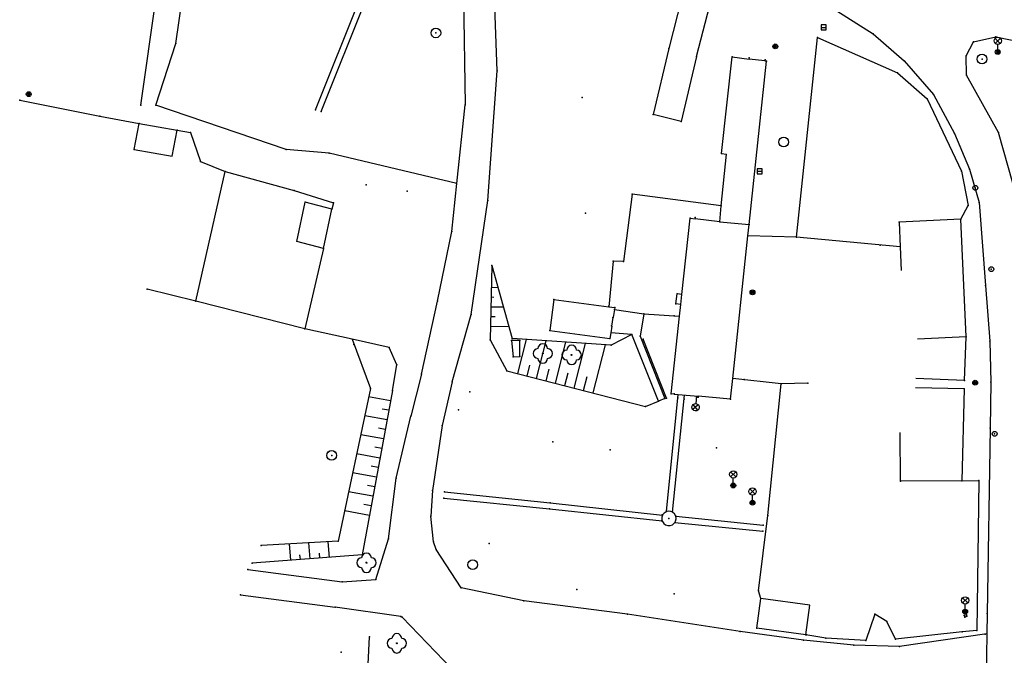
# Model space of a CAD drawing. Extents: x -607874 to -607650, y -1001577 to -1001207.
# Tile 5 of 12: x -607858 to -607756, y -1001487 to -1001421. Entities that reach past the tile are written whole.
import ezdxf

# ---------------------------------------------------------------- set-up
doc = ezdxf.new("R2010")
doc.units = 0
doc.header["$MEASUREMENT"] = 0
doc.layers.add('polohopis', color=7, linetype='CONTINUOUS')

msp = doc.modelspace()

# ---------------------------------------------------------------- linework, layer by layer
at = {"layer": 'polohopis'}
for p, q in [((-607788.51, -1001414.44), (-607791.05, -1001424.21)), ((-607845.4, -1001430.03), (-607843.25, -1001415.08)), ((-607788.19, -1001425.02), (-607785.69, -1001415.45)), ((-607841.81, -1001423.69), (-607840.75, -1001416.52)), ((-607808.71, -1001426.5), (-607809.05, -1001416.68)), ((-607827.42, -1001430.54), (-607822.24, -1001417.58)), ((-607826.82, -1001430.69), (-607821.62, -1001417.7)), ((-607812.2, -1001418.45), (-607812.01, -1001430.01)), ((-607774.39, -1001419.9), (-607769.99, -1001422.7)), ((-607775.35, -1001422.03), (-607774.85, -1001422.03)), ((-607777.88, -1001443.65), (-607775.71, -1001423.07)), ((-607775.71, -1001423.07), (-607767.48, -1001426.72)), ((-607769.99, -1001422.7), (-607766.81, -1001425.46)), ((-607759.65, -1001423.53), (-607757.38, -1001423)), ((-607757.44, -1001423.16), (-607756.91, -1001423.69)), ((-607757.44, -1001423.69), (-607756.91, -1001423.16)), ((-607757.38, -1001423), (-607753.97, -1001423.71)), ((-607843.86, -1001430.05), (-607841.81, -1001423.69)), ((-607760.43, -1001424.95), (-607759.65, -1001423.53)), ((-607757.17, -1001424.57), (-607757.17, -1001423.8)), ((-607791.05, -1001424.21), (-607792.65, -1001431.01)), ((-607788.19, -1001425.02), (-607789.77, -1001431.72)), ((-607785.62, -1001435.03), (-607784.5, -1001425.07)), ((-607784.5, -1001425.07), (-607782.77, -1001425.29)), ((-607760.38, -1001426.94), (-607760.43, -1001424.95)), ((-607781.14, -1001425.49), (-607782.77, -1001425.29)), ((-607782.77, -1001442.34), (-607780.98, -1001425.51)), ((-607781.14, -1001425.49), (-607780.98, -1001425.51)), ((-607766.81, -1001425.46), (-607763.79, -1001428.95)), ((-607809.68, -1001439.87), (-607808.71, -1001426.5)), ((-607767.48, -1001426.72), (-607764.44, -1001429.38)), ((-607757.1, -1001432.87), (-607760.38, -1001426.94)), ((-607763.79, -1001428.95), (-607761.63, -1001432.95)), ((-607857.87, -1001429.53), (-607849.63, -1001431.16)), ((-607830.45, -1001434.61), (-607843.86, -1001430.05)), ((-607812.86, -1001438.12), (-607812.01, -1001430.01)), ((-607799.98, -1001429.27), (-607799.96, -1001429.27)), ((-607799.97, -1001429.26), (-607799.97, -1001429.27)), ((-607799.97, -1001429.29), (-607799.97, -1001429.27)), ((-607764.44, -1001429.38), (-607760.91, -1001436.84)), ((-607849.63, -1001431.16), (-607845.58, -1001431.92)), ((-607789.77, -1001431.72), (-607792.65, -1001431.01)), ((-607846.07, -1001434.6), (-607845.58, -1001431.92)), ((-607845.58, -1001431.92), (-607841.67, -1001432.61)), ((-607842.16, -1001435.29), (-607841.67, -1001432.61)), ((-607841.67, -1001432.61), (-607840.3, -1001432.87)), ((-607840.3, -1001432.87), (-607839.25, -1001435.86)), ((-607761.63, -1001432.95), (-607760.06, -1001436.65)), ((-607755.09, -1001439.91), (-607757.1, -1001432.87)), ((-607846.07, -1001434.6), (-607842.16, -1001435.29)), ((-607825.99, -1001434.99), (-607830.45, -1001434.61)), ((-607812.86, -1001438.12), (-607825.99, -1001434.99)), ((-607785.63, -1001440.41), (-607785.1, -1001435.09)), ((-607785.62, -1001435.03), (-607785.1, -1001435.09)), ((-607839.25, -1001435.86), (-607836.71, -1001436.89)), ((-607839.75, -1001450.22), (-607836.71, -1001436.89)), ((-607836.71, -1001436.89), (-607829.61, -1001438.84)), ((-607781.93, -1001436.85), (-607781.43, -1001436.85)), ((-607760.91, -1001436.84), (-607760.2, -1001440.36)), ((-607760.06, -1001436.65), (-607759.07, -1001440.06)), ((-607822.21, -1001438.25), (-607822.19, -1001438.25)), ((-607822.2, -1001438.23), (-607822.2, -1001438.25)), ((-607822.2, -1001438.27), (-607822.2, -1001438.25)), ((-607813.37, -1001443.04), (-607812.86, -1001438.12)), ((-607829.61, -1001438.84), (-607825.57, -1001440.09)), ((-607817.98, -1001438.91), (-607817.96, -1001438.91)), ((-607817.97, -1001438.9), (-607817.97, -1001438.91)), ((-607817.97, -1001438.93), (-607817.97, -1001438.91)), ((-607794.8, -1001439.2), (-607795.7, -1001446.15)), ((-607785.63, -1001440.41), (-607794.8, -1001439.2)), ((-607829.33, -1001444.07), (-607828.47, -1001440.04)), ((-607825.72, -1001440.76), (-607828.47, -1001440.04)), ((-607825.57, -1001440.09), (-607825.72, -1001440.76)), ((-607811.39, -1001451.61), (-607809.68, -1001439.87)), ((-607760.97, -1001441.8), (-607760.2, -1001440.36)), ((-607759.07, -1001440.06), (-607758.43, -1001448.63)), ((-607826.58, -1001444.79), (-607825.72, -1001440.76)), ((-607799.61, -1001441.15), (-607799.59, -1001441.15)), ((-607799.6, -1001441.14), (-607799.6, -1001441.15)), ((-607799.6, -1001441.17), (-607799.6, -1001441.15)), ((-607785.79, -1001442.07), (-607785.63, -1001440.41)), ((-607789.7, -1001449.54), (-607788.84, -1001441.69)), ((-607788.84, -1001441.69), (-607788.33, -1001441.75)), ((-607785.79, -1001442.07), (-607788.33, -1001441.75)), ((-607785.79, -1001442.07), (-607782.77, -1001442.34)), ((-607782.89, -1001443.5), (-607782.77, -1001442.34)), ((-607760.97, -1001441.8), (-607767.33, -1001442.08)), ((-607767.33, -1001442.08), (-607767.22, -1001444.64)), ((-607760.42, -1001453.91), (-607760.97, -1001441.8)), ((-607814.84, -1001450.24), (-607813.37, -1001443.04)), ((-607826.58, -1001444.79), (-607829.33, -1001444.07)), ((-607784.46, -1001458.18), (-607782.89, -1001443.5)), ((-607777.88, -1001443.65), (-607782.89, -1001443.5)), ((-607767.22, -1001444.64), (-607777.88, -1001443.65)), ((-607826.58, -1001444.79), (-607828.51, -1001453.07)), ((-607767.22, -1001444.64), (-607767.11, -1001447.07)), ((-607796.78, -1001446.1), (-607797.21, -1001450.81)), ((-607795.7, -1001446.15), (-607796.78, -1001446.1)), ((-607809.26, -1001446.56), (-607809.44, -1001454.2)), ((-607809.26, -1001446.56), (-607807.17, -1001454.08)), ((-607839.75, -1001450.22), (-607844.73, -1001448.98)), ((-607809.31, -1001448.8), (-607808.63, -1001448.82)), ((-607790.31, -1001450.51), (-607790.17, -1001449.49)), ((-607789.7, -1001449.54), (-607790.17, -1001449.49)), ((-607758.43, -1001448.63), (-607757.97, -1001454.34)), ((-607828.51, -1001453.07), (-607839.75, -1001450.22)), ((-607816.5, -1001457.76), (-607814.84, -1001450.24)), ((-607809.34, -1001449.8), (-607809.04, -1001449.81)), ((-607802.86, -1001450.06), (-607803.28, -1001453.24)), ((-607802.86, -1001450.06), (-607797.21, -1001450.81)), ((-607789.81, -1001450.56), (-607790.31, -1001450.51)), ((-607789.81, -1001450.56), (-607789.7, -1001449.54)), ((-607809.36, -1001450.8), (-607808.07, -1001450.83)), ((-607797.21, -1001450.81), (-607796.61, -1001450.89)), ((-607796.64, -1001451.1), (-607796.78, -1001451.92)), ((-607796.61, -1001450.89), (-607796.64, -1001451.1)), ((-607796.64, -1001451.1), (-607793.6, -1001451.54)), ((-607793.6, -1001451.54), (-607793.99, -1001453.83)), ((-607793.6, -1001451.54), (-607789.94, -1001451.76)), ((-607789.94, -1001451.76), (-607789.81, -1001450.56)), ((-607813.34, -1001458.54), (-607811.39, -1001451.61)), ((-607809.38, -1001451.8), (-607808.91, -1001451.81)), ((-607796.91, -1001452.79), (-607796.78, -1001451.92)), ((-607790.81, -1001459.77), (-607789.94, -1001451.76)), ((-607823.65, -1001454.14), (-607828.51, -1001453.07)), ((-607809.41, -1001452.8), (-607807.51, -1001452.84)), ((-607803.28, -1001453.24), (-607797.12, -1001454.09)), ((-607797.02, -1001453.48), (-607797.12, -1001454.09)), ((-607796.91, -1001452.79), (-607797.02, -1001453.48)), ((-607794.83, -1001453.66), (-607797.02, -1001453.48)), ((-607823.65, -1001454.14), (-607821.76, -1001459.22)), ((-607819.82, -1001454.99), (-607823.65, -1001454.14)), ((-607809.44, -1001454.2), (-607807.72, -1001457.4)), ((-607806.36, -1001454.27), (-607807.24, -1001454.28)), ((-607807.24, -1001454.28), (-607807.06, -1001455.96)), ((-607796.96, -1001454.77), (-607807.17, -1001454.08)), ((-607806.59, -1001457.69), (-607805.69, -1001454.18)), ((-607806.37, -1001455.94), (-607806.36, -1001454.27)), ((-607804.65, -1001458.19), (-607803.66, -1001454.32)), ((-607802.71, -1001458.69), (-607801.63, -1001454.45)), ((-607794.83, -1001453.66), (-607796.96, -1001454.77)), ((-607792.09, -1001460.53), (-607794.83, -1001453.66)), ((-607793.99, -1001453.83), (-607791.43, -1001460.24)), ((-607791.28, -1001460.23), (-607793.69, -1001454.16)), ((-607760.42, -1001453.91), (-607765.42, -1001454.14)), ((-607760.6, -1001458.41), (-607760.42, -1001453.91)), ((-607757.97, -1001454.34), (-607757.87, -1001458.57)), ((-607819.05, -1001456.78), (-607819.82, -1001454.99)), ((-607800.78, -1001459.18), (-607799.6, -1001454.59)), ((-607798.84, -1001459.68), (-607797.57, -1001454.73)), ((-607807.06, -1001455.96), (-607806.37, -1001455.94)), ((-607819.5, -1001459.44), (-607819.05, -1001456.78)), ((-607807.72, -1001457.4), (-607793.43, -1001461.07)), ((-607805.62, -1001457.94), (-607805.34, -1001456.83)), ((-607803.68, -1001458.44), (-607803.37, -1001457.22)), ((-607801.75, -1001458.93), (-607801.41, -1001457.61)), ((-607816.5, -1001457.76), (-607817.59, -1001462.06)), ((-607813.34, -1001458.54), (-607814.36, -1001463.03)), ((-607799.81, -1001459.43), (-607799.44, -1001458)), ((-607784.69, -1001460.33), (-607784.46, -1001458.18)), ((-607779.46, -1001458.74), (-607784.46, -1001458.18)), ((-607760.6, -1001458.41), (-607765.6, -1001458.21)), ((-607757.87, -1001458.57), (-607757.95, -1001463.31)), ((-607821.76, -1001459.22), (-607825.07, -1001474.96)), ((-607819.5, -1001459.44), (-607822.61, -1001476.37)), ((-607811.54, -1001459.57), (-607811.52, -1001459.57)), ((-607811.53, -1001459.56), (-607811.53, -1001459.57)), ((-607811.53, -1001459.58), (-607811.53, -1001459.57)), ((-607780.83, -1001472.3), (-607779.46, -1001458.74)), ((-607776.72, -1001458.68), (-607779.46, -1001458.74)), ((-607760.62, -1001459.27), (-607765.62, -1001459.15)), ((-607760.62, -1001459.27), (-607760.85, -1001468.74)), ((-607819.69, -1001460.49), (-607821.94, -1001460.08)), ((-607793.43, -1001461.07), (-607792.09, -1001460.53)), ((-607791.43, -1001460.24), (-607792.09, -1001460.53)), ((-607791.27, -1001471.91), (-607790.06, -1001459.84)), ((-607790.5, -1001459.8), (-607790.81, -1001459.77)), ((-607790.66, -1001471.96), (-607789.41, -1001459.9)), ((-607790.5, -1001459.8), (-607788.01, -1001460.03)), ((-607788.18, -1001460.01), (-607788.25, -1001460.78)), ((-607784.69, -1001460.33), (-607788.01, -1001460.03)), ((-607819.87, -1001461.47), (-607820.56, -1001461.35)), ((-607812.69, -1001461.42), (-607812.67, -1001461.42)), ((-607812.68, -1001461.41), (-607812.68, -1001461.42)), ((-607812.68, -1001461.44), (-607812.68, -1001461.42)), ((-607788, -1001460.92), (-607788.57, -1001461.4)), ((-607788.04, -1001461.44), (-607788.52, -1001460.87)), ((-607820.05, -1001462.46), (-607822.35, -1001462.04)), ((-607819.11, -1001468.47), (-607817.59, -1001462.06)), ((-607820.23, -1001463.44), (-607820.93, -1001463.31)), ((-607814.36, -1001463.03), (-607815.35, -1001469.73)), ((-607757.95, -1001463.31), (-607758.25, -1001482.4)), ((-607820.42, -1001464.42), (-607822.76, -1001463.99)), ((-607802.99, -1001464.71), (-607802.99, -1001464.73)), ((-607767.19, -1001468.76), (-607767.21, -1001463.76)), ((-607820.6, -1001465.41), (-607821.31, -1001465.28)), ((-607803, -1001464.73), (-607802.98, -1001464.73)), ((-607802.99, -1001464.74), (-607802.99, -1001464.73)), ((-607797.07, -1001465.55), (-607797.05, -1001465.55)), ((-607797.06, -1001465.54), (-607797.06, -1001465.55)), ((-607797.06, -1001465.56), (-607797.06, -1001465.55)), ((-607786.13, -1001465.34), (-607786.11, -1001465.34)), ((-607786.12, -1001465.32), (-607786.12, -1001465.34)), ((-607786.12, -1001465.35), (-607786.12, -1001465.34)), ((-607820.78, -1001466.39), (-607823.18, -1001465.95)), ((-607820.96, -1001467.37), (-607821.69, -1001467.24)), ((-607821.14, -1001468.36), (-607823.59, -1001467.91)), ((-607819.9, -1001474.71), (-607819.11, -1001468.47)), ((-607784.67, -1001467.81), (-607784.14, -1001468.33)), ((-607784.67, -1001468.33), (-607784.14, -1001467.81)), ((-607784.4, -1001469.22), (-607784.4, -1001468.44)), ((-607760.85, -1001468.74), (-607767.19, -1001468.76)), ((-607760.85, -1001468.74), (-607759.13, -1001468.7)), ((-607759.13, -1001468.7), (-607759.33, -1001484.16)), ((-607821.32, -1001469.34), (-607822.06, -1001469.2)), ((-607815.35, -1001469.73), (-607815.53, -1001472.39)), ((-607782.69, -1001469.57), (-607782.16, -1001470.1)), ((-607782.69, -1001470.1), (-607782.16, -1001469.57)), ((-607821.5, -1001470.32), (-607824, -1001469.87)), ((-607814.2, -1001470.52), (-607803.32, -1001471.63)), ((-607814.13, -1001469.88), (-607803.26, -1001471.01)), ((-607782.42, -1001470.99), (-607782.42, -1001470.21)), ((-607821.68, -1001471.31), (-607822.44, -1001471.17)), ((-607803.32, -1001471.63), (-607791.73, -1001472.87)), ((-607803.26, -1001471.01), (-607791.69, -1001472.26)), ((-607821.86, -1001472.29), (-607824.41, -1001471.82)), ((-607815.26, -1001475), (-607815.53, -1001472.39)), ((-607791.69, -1001472.26), (-607791.77, -1001472.46)), ((-607791.77, -1001472.46), (-607791.77, -1001472.71)), ((-607791.77, -1001472.71), (-607791.73, -1001472.87)), ((-607791.68, -1001472.23), (-607791.69, -1001472.26)), ((-607791.52, -1001472.05), (-607791.68, -1001472.23)), ((-607791.32, -1001471.92), (-607791.52, -1001472.05)), ((-607791.27, -1001471.91), (-607791.32, -1001471.92)), ((-607791.08, -1001471.86), (-607791.27, -1001471.91)), ((-607790.83, -1001471.89), (-607791.08, -1001471.86)), ((-607790.66, -1001471.96), (-607790.83, -1001471.89)), ((-607790.61, -1001471.99), (-607790.66, -1001471.96)), ((-607790.44, -1001472.15), (-607790.61, -1001471.99)), ((-607790.32, -1001472.37), (-607790.44, -1001472.15)), ((-607790.34, -1001472.9), (-607790.28, -1001472.66)), ((-607790.31, -1001472.38), (-607790.32, -1001472.37)), ((-607790.31, -1001472.38), (-607781.32, -1001473.3)), ((-607790.28, -1001472.61), (-607790.31, -1001472.38)), ((-607790.28, -1001472.66), (-607790.28, -1001472.61)), ((-607781.79, -1001480.08), (-607780.83, -1001472.3)), ((-607791.73, -1001472.87), (-607791.7, -1001472.94)), ((-607791.7, -1001472.94), (-607791.56, -1001473.14)), ((-607791.56, -1001473.14), (-607791.36, -1001473.28)), ((-607791.36, -1001473.28), (-607791.13, -1001473.35)), ((-607791.13, -1001473.35), (-607790.89, -1001473.35)), ((-607790.89, -1001473.35), (-607790.66, -1001473.26)), ((-607790.66, -1001473.26), (-607790.47, -1001473.11)), ((-607790.47, -1001473.11), (-607790.41, -1001473.02)), ((-607790.41, -1001473.02), (-607790.34, -1001472.9)), ((-607790.41, -1001473.02), (-607781.37, -1001473.93)), ((-607821.19, -1001478.91), (-607819.9, -1001474.71)), ((-607825.07, -1001474.96), (-607833.02, -1001475.39)), ((-607829.97, -1001476.91), (-607830.09, -1001475.23)), ((-607827.97, -1001476.76), (-607828.09, -1001475.12)), ((-607825.98, -1001476.62), (-607826.1, -1001475.02)), ((-607814.99, -1001475.82), (-607815.26, -1001475)), ((-607812.43, -1001479.75), (-607814.99, -1001475.82)), ((-607809.53, -1001475.18), (-607809.51, -1001475.18)), ((-607809.52, -1001475.17), (-607809.52, -1001475.18)), ((-607809.52, -1001475.19), (-607809.52, -1001475.18)), ((-607822.61, -1001476.37), (-607833.93, -1001477.2)), ((-607828.97, -1001476.84), (-607829.01, -1001476.34)), ((-607826.98, -1001476.69), (-607827.01, -1001476.2)), ((-607834.39, -1001477.87), (-607824.67, -1001479.13)), ((-607824.67, -1001479.13), (-607821.19, -1001478.91)), ((-607805.96, -1001481.1), (-607812.43, -1001479.75)), ((-607800.51, -1001479.91), (-607800.49, -1001479.91)), ((-607800.5, -1001479.9), (-607800.5, -1001479.91)), ((-607800.5, -1001479.93), (-607800.5, -1001479.91)), ((-607835.13, -1001480.46), (-607825.38, -1001481.73)), ((-607790.48, -1001480.37), (-607790.46, -1001480.37)), ((-607790.47, -1001480.35), (-607790.47, -1001480.37)), ((-607790.47, -1001480.39), (-607790.47, -1001480.37)), ((-607781.97, -1001483.91), (-607781.56, -1001480.87)), ((-607781.56, -1001480.87), (-607781.79, -1001480.08)), ((-607776.51, -1001481.54), (-607781.56, -1001480.87)), ((-607760.79, -1001480.79), (-607760.26, -1001481.31)), ((-607760.79, -1001481.31), (-607760.26, -1001480.79)), ((-607818.61, -1001482.7), (-607825.38, -1001481.73)), ((-607795.3, -1001482.47), (-607805.96, -1001481.1)), ((-607776.92, -1001484.58), (-607776.51, -1001481.54)), ((-607760.52, -1001482.2), (-607760.52, -1001481.43)), ((-607818.61, -1001482.7), (-607818.5, -1001482.78)), ((-607818.5, -1001482.78), (-607811.06, -1001490.5)), ((-607783.69, -1001484.25), (-607795.3, -1001482.47)), ((-607769.82, -1001482.46), (-607770.74, -1001485.18)), ((-607768.6, -1001483.23), (-607769.82, -1001482.46)), ((-607760.4, -1001482.54), (-607760.62, -1001482.62)), ((-607760.62, -1001482.62), (-607760.56, -1001482.77)), ((-607760.56, -1001482.77), (-607760.34, -1001482.69)), ((-607760.34, -1001482.69), (-607760.4, -1001482.54)), ((-607758.25, -1001482.4), (-607758.29, -1001484.49)), ((-607776.92, -1001484.58), (-607781.97, -1001483.91)), ((-607767.68, -1001485.05), (-607768.6, -1001483.23)), ((-607822.08, -1001489.72), (-607821.87, -1001484.8)), ((-607777.18, -1001485.14), (-607783.69, -1001484.25)), ((-607774.87, -1001484.95), (-607776.92, -1001484.58)), ((-607770.74, -1001485.18), (-607774.87, -1001484.95)), ((-607760.84, -1001484.28), (-607767.68, -1001485.05)), ((-607758.29, -1001484.49), (-607767.3, -1001485.8)), ((-607759.33, -1001484.16), (-607760.84, -1001484.28)), ((-607758.29, -1001484.49), (-607758.4, -1001490.81)), ((-607771.98, -1001485.67), (-607777.18, -1001485.14)), ((-607767.3, -1001485.8), (-607771.98, -1001485.67)), ((-607824.79, -1001486.39), (-607824.77, -1001486.39)), ((-607824.78, -1001486.38), (-607824.78, -1001486.39)), ((-607824.78, -1001486.41), (-607824.78, -1001486.39))]:
    msp.add_line(p, q, dxfattribs=at)
for points in [[(-607775.35, -1001422.28), (-607774.85, -1001422.28), (-607774.85, -1001421.78), (-607775.35, -1001421.78)], [(-607781.93, -1001437.1), (-607781.43, -1001437.1), (-607781.43, -1001436.6), (-607781.93, -1001436.6)]]:
    msp.add_lwpolyline(points, close=True, dxfattribs=at)
for centre, radius in [((-607815.02, -1001422.6), 0.5), ((-607757.17, -1001423.42), 0.375), ((-607780.07, -1001423.99), 0.25), ((-607780.07, -1001423.99), 0.158), ((-607780.07, -1001423.99), 0.05), ((-607758.78, -1001425.29), 0.5), ((-607757.17, -1001424.57), 0.25), ((-607757.17, -1001424.57), 0.158), ((-607757.17, -1001424.57), 0.05), ((-607856.94, -1001428.91), 0.25), ((-607856.94, -1001428.91), 0.158), ((-607856.94, -1001428.91), 0.05), ((-607779.2, -1001433.84), 0.5), ((-607759.48, -1001438.56), 0.25), ((-607757.83, -1001446.94), 0.25), ((-607782.42, -1001449.32), 0.25), ((-607782.42, -1001449.32), 0.158), ((-607782.42, -1001449.32), 0.05), ((-607804.01, -1001455.62), 0.05), ((-607801.04, -1001455.77), 0.05), ((-607759.49, -1001458.63), 0.25), ((-607759.49, -1001458.63), 0.158), ((-607759.49, -1001458.63), 0.05), ((-607757.49, -1001463.9), 0.25), ((-607825.74, -1001466.11), 0.5), ((-607825.74, -1001466.12), 0.5), ((-607784.4, -1001468.07), 0.375), ((-607784.4, -1001469.22), 0.25), ((-607784.4, -1001469.22), 0.158), ((-607784.4, -1001469.22), 0.05), ((-607782.42, -1001469.84), 0.375), ((-607782.42, -1001470.99), 0.25), ((-607782.42, -1001470.99), 0.158), ((-607782.42, -1001470.99), 0.05), ((-607811.22, -1001477.37), 0.5), ((-607822.16, -1001477.17), 0.05), ((-607760.52, -1001481.05), 0.375), ((-607760.52, -1001482.2), 0.25), ((-607760.52, -1001482.2), 0.158), ((-607760.52, -1001482.2), 0.05), ((-607819.04, -1001485.47), 0.05)]:
    msp.add_circle(centre, radius, dxfattribs=at)
for centre, start, end in [((-607804.51, -1001455.62), 90, 270), ((-607804.01, -1001455.12), 0, 180), ((-607803.51, -1001455.62), 270, 90), ((-607801.54, -1001455.77), 90, 270), ((-607801.04, -1001455.27), 0, 180), ((-607800.54, -1001455.77), 270, 90), ((-607804.01, -1001456.12), 180, 0), ((-607801.04, -1001456.27), 180, 0), ((-607822.66, -1001477.17), 90, 270), ((-607822.16, -1001476.67), 0, 180), ((-607821.66, -1001477.17), 270, 90), ((-607822.16, -1001477.67), 180, 0), ((-607819.54, -1001485.47), 90, 270), ((-607819.04, -1001484.97), 0, 180), ((-607818.54, -1001485.47), 270, 90), ((-607819.04, -1001485.97), 180, 0)]:
    msp.add_arc(centre, 0.5, start, end, dxfattribs=at)
msp.add_ellipse((-607788.28, -1001461.16), major_axis=(-0.265, 0.265), ratio=1, start_param=0.694558, end_param=6.977743, dxfattribs=at)
for p in [(-607815.02, -1001422.6), (-607775.71, -1001423.07), (-607769.99, -1001422.7), (-607757.38, -1001423), (-607841.81, -1001423.69), (-607780.07, -1001423.99), (-607759.65, -1001423.53), (-607791.05, -1001424.21), (-607788.19, -1001425.02), (-607784.5, -1001425.07), (-607782.75, -1001425.17), (-607760.43, -1001424.95), (-607757.17, -1001424.57), (-607781.13, -1001425.39), (-607780.98, -1001425.51), (-607766.81, -1001425.46), (-607758.78, -1001425.29), (-607808.71, -1001426.5), (-607767.48, -1001426.72), (-607760.38, -1001426.94), (-607856.94, -1001428.91), (-607763.79, -1001428.95), (-607857.87, -1001429.53), (-607845.4, -1001430.03), (-607843.86, -1001430.05), (-607812.01, -1001430.01), (-607799.97, -1001429.27), (-607764.44, -1001429.38), (-607849.63, -1001431.16), (-607827.42, -1001430.54), (-607826.82, -1001430.69), (-607792.65, -1001431.01), (-607845.58, -1001431.92), (-607789.77, -1001431.72), (-607841.67, -1001432.61), (-607840.3, -1001432.87), (-607761.63, -1001432.95), (-607757.1, -1001432.87), (-607846.07, -1001434.6), (-607830.45, -1001434.61), (-607825.99, -1001434.99), (-607785.62, -1001435.03), (-607839.25, -1001435.86), (-607836.71, -1001436.89), (-607760.91, -1001436.84), (-607760.06, -1001436.65), (-607822.2, -1001438.25), (-607812.89, -1001438.11), (-607829.61, -1001438.84), (-607817.97, -1001438.91), (-607794.8, -1001439.2), (-607759.48, -1001438.56), (-607828.47, -1001440.04), (-607825.57, -1001440.09), (-607809.68, -1001439.87), (-607760.2, -1001440.36), (-607759.07, -1001440.06), (-607825.72, -1001440.76), (-607799.6, -1001441.15), (-607785.63, -1001440.41), (-607788.84, -1001441.69), (-607788.31, -1001441.61), (-607785.79, -1001442.07), (-607782.77, -1001442.34), (-607767.33, -1001442.08), (-607760.97, -1001441.8), (-607813.37, -1001443.04), (-607782.9, -1001443.5), (-607777.88, -1001443.65), (-607826.58, -1001444.79), (-607769.27, -1001444.45), (-607796.78, -1001446.1), (-607795.7, -1001446.15), (-607809.26, -1001446.56), (-607757.83, -1001446.94), (-607844.73, -1001448.98), (-607790.17, -1001449.49), (-607782.42, -1001449.32), (-607758.43, -1001448.63), (-607839.75, -1001450.22), (-607814.84, -1001450.24), (-607802.86, -1001450.06), (-607790.31, -1001450.51), (-607797.2, -1001450.75), (-607796.62, -1001451.1), (-607796.61, -1001450.89), (-607793.6, -1001451.54), (-607811.39, -1001451.61), (-607796.8, -1001451.92), (-607790.48, -1001451.73), (-607828.51, -1001453.07), (-607803.28, -1001453.24), (-607796.97, -1001453.48), (-607796.95, -1001452.78), (-607809.44, -1001454.2), (-607807.24, -1001454.28), (-607807.17, -1001454.08), (-607806.36, -1001454.27), (-607797.12, -1001454.09), (-607794.83, -1001453.66), (-607793.99, -1001453.83), (-607793.69, -1001454.16), (-607760.42, -1001453.91), (-607757.97, -1001454.34), (-607823.45, -1001454.68), (-607819.82, -1001454.99), (-607796.96, -1001454.77), (-607807.06, -1001455.96), (-607806.37, -1001455.94), (-607804.01, -1001455.62), (-607801.04, -1001455.77), (-607819.05, -1001456.78), (-607807.72, -1001457.4), (-607816.5, -1001457.76), (-607813.34, -1001458.54), (-607783.29, -1001458.31), (-607760.6, -1001458.41), (-607759.49, -1001458.63), (-607757.87, -1001458.57), (-607821.76, -1001459.22), (-607819.5, -1001459.44), (-607811.53, -1001459.57), (-607779.46, -1001458.74), (-607776.72, -1001458.68), (-607760.62, -1001459.27), (-607792.09, -1001460.53), (-607791.43, -1001460.24), (-607791.28, -1001460.23), (-607790.81, -1001459.77), (-607790.5, -1001459.78), (-607790.09, -1001460.19), (-607789.45, -1001460.32), (-607788.19, -1001460.12), (-607788.02, -1001460.13), (-607784.69, -1001460.33), (-607812.68, -1001461.42), (-607793.43, -1001461.07), (-607817.59, -1001462.06), (-607814.36, -1001463.03), (-607757.95, -1001463.31), (-607757.49, -1001463.9), (-607802.99, -1001464.73), (-607797.06, -1001465.55), (-607786.12, -1001465.34), (-607825.74, -1001466.11), (-607825.74, -1001466.12), (-607819.11, -1001468.47), (-607767.19, -1001468.76), (-607760.85, -1001468.74), (-607759.13, -1001468.7), (-607815.35, -1001469.73), (-607784.4, -1001469.22), (-607814.2, -1001470.52), (-607814.13, -1001469.88), (-607803.32, -1001471.63), (-607803.26, -1001471.01), (-607782.42, -1001470.99), (-607815.53, -1001472.39), (-607791.73, -1001472.25), (-607791.27, -1001471.88), (-607791.03, -1001472.61), (-607790.66, -1001471.94), (-607790.31, -1001472.38), (-607780.83, -1001472.3), (-607791.78, -1001472.86), (-607790.37, -1001473.02), (-607781.32, -1001473.3), (-607819.9, -1001474.71), (-607781.37, -1001473.93), (-607833.02, -1001475.39), (-607825.07, -1001474.96), (-607815.26, -1001475), (-607814.99, -1001475.82), (-607809.52, -1001475.18), (-607822.61, -1001476.37), (-607834.39, -1001477.87), (-607833.93, -1001477.2), (-607822.2, -1001477.15), (-607822.16, -1001477.17), (-607821.19, -1001478.91), (-607824.67, -1001479.13), (-607812.43, -1001479.75), (-607800.5, -1001479.91), (-607835.13, -1001480.46), (-607790.47, -1001480.37), (-607781.79, -1001480.08), (-607781.56, -1001480.87), (-607825.38, -1001481.73), (-607805.96, -1001481.1), (-607818.61, -1001482.7), (-607818.5, -1001482.78), (-607795.3, -1001482.47), (-607769.82, -1001482.46), (-607760.62, -1001482.62), (-607760.56, -1001482.77), (-607760.52, -1001482.2), (-607760.4, -1001482.54), (-607760.34, -1001482.69), (-607758.25, -1001482.4), (-607781.97, -1001483.91), (-607768.6, -1001483.23), (-607821.87, -1001484.8), (-607783.69, -1001484.25), (-607776.92, -1001484.58), (-607776.87, -1001484.61), (-607774.87, -1001484.95), (-607760.84, -1001484.28), (-607759.33, -1001484.16), (-607758.46, -1001484.52), (-607819.04, -1001485.47), (-607777.18, -1001485.14), (-607771.98, -1001485.67), (-607770.74, -1001485.18), (-607767.68, -1001485.05), (-607767.3, -1001485.8), (-607824.78, -1001486.39)]:
    msp.add_point(p, dxfattribs=at)

doc.saveas('drawing.dxf')
